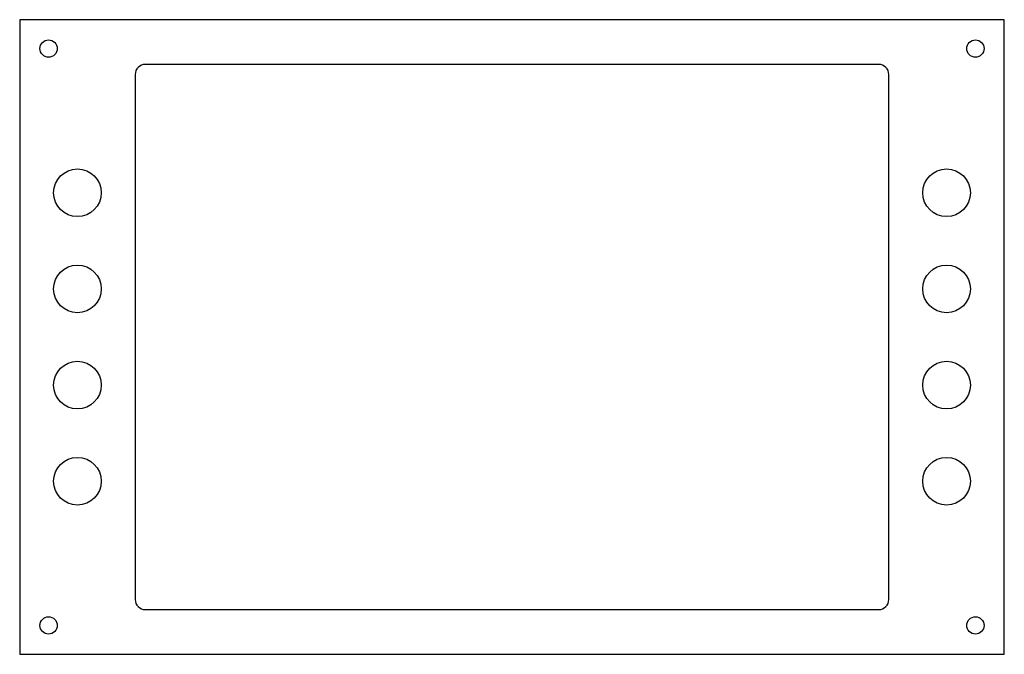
# Model space of a CAD drawing. Header units: millimetres. Extents: x -170 to 170, y -110 to 110.
import ezdxf

# ---------------------------------------------------------------- set-up
doc = ezdxf.new("R2010")
doc.units = ezdxf.units.MM

msp = doc.modelspace()

# ---------------------------------------------------------------- linework, layer by layer
at = {"color": 7, "linetype": 'Continuous', "lineweight": 25}
for p, q in [((-170.5, 110), (-170.5, -110)), ((170.5, 110), (-170.5, 110)), ((170.5, -110), (170.5, 110)), ((127, 94.5), (-127, 94.5)), ((-130.5, 91), (-130.5, -91)), ((130.5, -91), (130.5, 91)), ((-127, -94.5), (127, -94.5)), ((-170.5, -110), (170.5, -110))]:
    msp.add_line(p, q, dxfattribs=at)
for centre, radius in [((-160.5, 100), 3), ((160.5, 100), 3), ((-150.5, 50), 8.25), ((150.5, 50), 8.25), ((-150.5, 16.67), 8.25), ((150.5, 16.67), 8.25), ((-150.5, -16.67), 8.25), ((150.5, -16.67), 8.25), ((-150.5, -50), 8.25), ((150.5, -50), 8.25), ((-160.5, -100), 3), ((160.5, -100), 3)]:
    msp.add_circle(centre, radius, dxfattribs=at)
for centre, start, end in [((-127, 91), 89.9997, 180.0003), ((127, 91), 359.9997, 90.0003), ((-127, -91), 179.9997, 270.0003), ((127, -91), 269.9997, 0.0003)]:
    msp.add_arc(centre, 3.5, start, end, dxfattribs=at)

doc.saveas('drawing.dxf')
